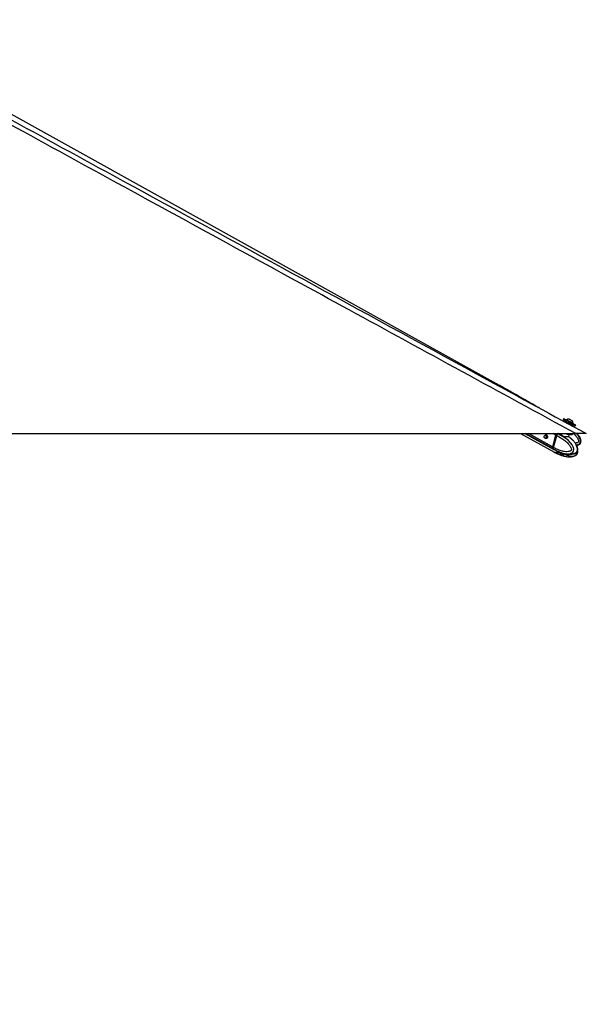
# Paper-space layout '2.5M DUO Wall Base Bracket' of a CAD drawing. Header units: millimetres. Extents: x 20 to 18989, y 40 to 14956.
# Tile 59 of 109: x 10527 to 12075, y 5050 to 7743. Entities that reach past the tile are written whole.
import ezdxf

# ---------------------------------------------------------------- set-up
doc = ezdxf.new("R2010")
doc.units = ezdxf.units.MM
doc.layers.add('COMPONENT_GEOMETRY', color=7, linetype='Continuous')
doc.styles.add('SLDTEXTSTYLE1', font='TXT', dxfattribs={"width": 0.75})
doc.dimstyles.new('SLDDIMSTYLE0', dxfattribs={"dimtxt": 150, "dimasz": 6.604, "dimexe": 0, "dimexo": 0.0625, "dimgap": 37.5, "dimtad": 0, "dimtih": 1, "dimtoh": 1, "dimdec": 0, "dimlfac": 0.5, "dimrnd": 1e-09, "dimzin": 12, "dimdsep": 46, "dimtxsty": 'SLDTEXTSTYLE1', "dimsah": 1, "dimcen": 0.09, "dimadec": 0, "dimazin": 3, "dimtfac": 1, "dimtdec": 0, "dimtofl": 0, "dimtmove": 0, "dimatfit": 3, "dimfxl": 1, "dimfrac": 2, "dimtolj": 1, "dimtzin": 12, "dimarcsym": 0})

# ---------------------------------------------------------------- blocks, each defined once
blk = doc.blocks.new('_D_24')
at = {"layer": 'COMPONENT_GEOMETRY', "color": 7, "ltscale": 2}
for p, q in [((10429.2, 6611), (10429.2, 4483.8)), ((10429.2, 2118.5), (10429.2, 4245.7)), ((7020.8, 2118.5), (10435.5, 2118.5))]:
    blk.add_line(p, q, dxfattribs=at)
for points in [[(10429.2, 6611), (10428.2, 6604.4), (10430.2, 6604.4)], [(10429.2, 2118.5), (10430.2, 2125.1), (10428.2, 2125.1)]]:
    blk.add_solid(points, dxfattribs=at)
at = {"layer": 'COMPONENT_GEOMETRY', "color": 7, "ltscale": 2, "insert": (10207.5, 4439), "char_height": 150, "attachment_point": 1, "style": 'SLDTEXTSTYLE1'}
blk.add_mtext('2246', dxfattribs=at)

psp = doc.layouts.new('2.5M DUO Wall Base Bracket')

# ---------------------------------------------------------------- linework, layer by layer
at = {"color": 7, "linetype": 'Continuous', "lineweight": 25, "ltscale": 2}
for p, q in [((12013.61, 6652.71), (12011.94, 6649.63)), ((12018.76, 6644.79), (12017.53, 6642.54)), ((12022.15, 6648.94), (12021.79, 6648.28)), ((12035.97, 6632.48), (12037.21, 6634.76)), ((12036.92, 6646.3), (12036.93, 6646.3)), ((12038.49, 6639.21), (12038.84, 6639.86)), ((12038.81, 6639.88), (12038.84, 6639.86)), ((12044.98, 6631.68), (12046.65, 6634.76)), ((9506.66, 6611), (12046.56, 6611)), ((11895.76, 6611), (11986.48, 6561.17)), ((11907.55, 6611), (11986.51, 6567.84)), ((11968.19, 6606.43), (11963.13, 6606.43)), ((11967.41, 6606.49), (11967.62, 6606.75)), ((11991.8, 6606.91), (11983.04, 6574.87)), ((11992.04, 6606.85), (11983.28, 6574.81)), ((11983.44, 6574.65), (11992.2, 6606.69)), ((11985.68, 6573.44), (11994.44, 6605.46)), ((11992.2, 6606.69), (11994.44, 6605.47)), ((11994.44, 6605.47), (11994.44, 6605.46)), ((11997.52, 6610.07), (11997.39, 6610.13)), ((12007.8, 6611), (12007.57, 6610.16)), ((12007.62, 6610.1), (12007.71, 6610.41)), ((12027.31, 6602.7), (12027.55, 6602.54)), ((12027.46, 6603.26), (12028.89, 6608.51)), ((12037.95, 6610.16), (12038.17, 6611)), ((11963.13, 6598.43), (11968.19, 6598.43)), ((11967.45, 6597.93), (11966.61, 6598.55)), ((11967.77, 6598.43), (11967.94, 6598.31)), ((11985.68, 6573.43), (11983.44, 6574.65)), ((11985.68, 6573.44), (11985.68, 6573.43)), ((11984, 6570.06), (11986.12, 6568.9)), ((11986.12, 6568.9), (11986.25, 6568.82)), ((11986.87, 6560.95), (11989.12, 6559.72)), ((11986.91, 6567.62), (11989.15, 6566.4)), ((11989.27, 6559.64), (11996.67, 6555.95)), ((11989.29, 6566.33), (11996.72, 6562.63)), ((11996.64, 6562.71), (11996.5, 6562.71)), ((11997.91, 6556.02), (11996.51, 6555.99)), ((11997.34, 6562.44), (12001.44, 6560.77)), ((11997.34, 6555.71), (12001.44, 6554.04)), ((12000.03, 6556.02), (12005.98, 6556.02)), ((12002.8, 6556.02), (12003.32, 6555.73)), ((12003.33, 6555.73), (12011.81, 6554.12)), ((12004.15, 6559.6), (12005.88, 6559.07)), ((12004.15, 6552.86), (12009.65, 6551.2)), ((12008.94, 6555.75), (12013.04, 6554.07)), ((12013.62, 6552.89), (12011.77, 6551.21)), ((12011.81, 6554.12), (12012.24, 6554.39)), ((12013.71, 6553.01), (12013.62, 6552.89)), ((12045.02, 6551.14), (12045.7, 6551.43))]:
    psp.add_line(p, q, dxfattribs=at)
at = {"color": 8, "linetype": 'Continuous', "lineweight": 25, "ltscale": 2}
for p, q in [((11983.61, 6570.28), (11909.1, 6611)), ((11983.04, 6574.87), (11916.94, 6611)), ((11968.16, 6606.45), (11967.62, 6606.75)), ((11991.8, 6606.91), (11984.32, 6611)), ((11997.39, 6610.13), (11995.79, 6611)), ((11998.95, 6611.04), (11997.52, 6610.07)), ((12001.44, 6554.04), (12001.98, 6556.02)), ((12004.86, 6555.44), (12004.15, 6552.86)), ((12009.65, 6551.2), (12010.51, 6554.36)), ((12012.6, 6554.25), (12011.77, 6551.21)), ((12013.62, 6552.89), (12013.77, 6553.42))]:
    psp.add_line(p, q, dxfattribs=at)
at = {"color": 7, "linetype": 'Continuous', "lineweight": 25, "ltscale": 2, "flags": 128}
for points in [[(11829.79, 6747.45), (10927.93, 7248.84), (10038.45, 7743.34)], [(12013.61, 6652.71), (12013.63, 6652.7), (12014.08, 6652.46), (12015.15, 6651.88), (12016.8, 6650.99), (12018.95, 6649.82), (12021.54, 6648.42), (12024.46, 6646.84), (12027.6, 6645.13), (12030.83, 6643.38), (12034.04, 6641.63)], [(12020.36, 6645.03), (12018.71, 6645.93), (12016.29, 6647.25), (12014.35, 6648.31), (12012.94, 6649.08), (12012.14, 6649.52), (12011.95, 6649.63), (12012.41, 6649.38), (12013.48, 6648.81), (12015.12, 6647.92), (12017.28, 6646.75), (12019.87, 6645.34), (12022.79, 6643.76), (12025.92, 6642.06), (12029.16, 6640.3), (12032.36, 6638.56)], [(12020.11, 6645.19), (12020.42, 6645.03), (12021.33, 6644.54), (12022.76, 6643.76), (12024.62, 6642.75), (12026.76, 6641.59), (12029.03, 6640.36), (12031.25, 6639.15), (12033.27, 6638.05), (12034.93, 6637.15), (12036.11, 6636.5), (12036.73, 6636.16), (12036.81, 6636.12)], [(12022.15, 6648.94), (12022.16, 6648.93), (12022.59, 6648.7), (12023.61, 6648.15), (12025.14, 6647.32), (12027.07, 6646.27), (12029.25, 6645.09), (12031.52, 6643.85), (12033.72, 6642.66), (12035.67, 6641.59), (12037.25, 6640.74), (12038.32, 6640.15), (12038.81, 6639.88)], [(12028.58, 6650.83), (12028.78, 6650.73), (12029.57, 6650.3), (12030.85, 6649.61), (12032.42, 6648.76), (12034.03, 6647.88), (12035.46, 6647.1), (12036.47, 6646.55), (12036.92, 6646.3)], [(12032.36, 6638.56), (12035.42, 6636.9), (12038.21, 6635.38), (12040.62, 6634.06), (12042.57, 6633), (12043.97, 6632.23), (12044.78, 6631.79), (12044.96, 6631.69), (12044.51, 6631.93), (12043.44, 6632.51), (12041.79, 6633.4), (12039.63, 6634.57), (12037.26, 6635.85)], [(12034.04, 6641.63), (12037.09, 6639.97), (12039.88, 6638.45), (12042.29, 6637.14), (12044.24, 6636.08), (12045.64, 6635.31), (12046.45, 6634.87), (12046.65, 6634.76)], [(11964.16, 6606.15), (11965.09, 6605.32), (11965.72, 6604.04), (11965.96, 6602.51), (11965.77, 6600.98), (11965.18, 6599.66), (11964.27, 6598.76), (11963.2, 6598.43), (11962.11, 6598.7), (11961.18, 6599.54), (11960.55, 6600.82), (11960.31, 6602.34), (11960.5, 6603.88), (11961.09, 6605.19), (11962, 6606.09), (11963.07, 6606.43), (11964.16, 6606.15)], [(11967.54, 6606.9), (11968.66, 6605.9), (11969.42, 6604.37), (11969.71, 6602.54), (11969.48, 6600.7), (11968.77, 6599.11), (11967.69, 6598.04), (11966.4, 6597.63), (11965.09, 6597.95), (11964.44, 6598.43)], [(11986.25, 6568.82), (11986.25, 6568.82), (11995.51, 6563.93), (12008.41, 6558.92), (12017.89, 6556.73), (12024.82, 6556.16), (12032.27, 6557.07), (12035.36, 6558.25), (12038.72, 6560.76), (12040.23, 6562.98), (12040.7, 6564.13), (12041.27, 6567.18), (12041.03, 6570.51), (12039.55, 6575.28), (12036.77, 6580.41), (12033.4, 6584.93), (12026.83, 6591.8), (12019.67, 6597.63), (12012.15, 6602.61), (11997.52, 6610.07), (11997.52, 6610.07)], [(12016.87, 6610.97), (12019.95, 6610.13), (12023.49, 6609.33), (12026.89, 6608.75), (12030.02, 6608.42), (12032.76, 6608.35), (12035, 6608.53), (12036.66, 6608.97), (12037.67, 6609.65), (12037.95, 6610.16)], [(11983.61, 6570.28), (11985.19, 6568.71), (11986.51, 6567.84)], [(11984, 6570.06), (11985.59, 6568.5), (11986.91, 6567.62)], [(12006.8, 6556.05), (12005.73, 6556.3), (12005.65, 6556.32)], [(12009.23, 6555.9), (12008.64, 6555.86), (12008.53, 6555.86)]]:
    psp.add_lwpolyline(points, dxfattribs=at)
at = {"color": 8, "linetype": 'Continuous', "lineweight": 25, "ltscale": 2, "flags": 128}
for points in [[(12037.21, 6634.76), (12037.21, 6634.76), (12036.89, 6634.94), (12035.97, 6635.44), (12034.5, 6636.24), (12032.59, 6637.28), (12030.37, 6638.49), (12027.98, 6639.79), (12025.59, 6641.09), (12023.37, 6642.3), (12021.46, 6643.33), (12019.99, 6644.13), (12019.07, 6644.62), (12018.76, 6644.79), (12018.76, 6644.79)], [(11992.04, 6606.85), (11992.04, 6606.85), (11992.05, 6606.81), (11992.08, 6606.78), (11992.13, 6606.74), (11992.2, 6606.69)], [(11983.28, 6574.81), (11983.28, 6574.81), (11983.29, 6574.77), (11983.32, 6574.74), (11983.37, 6574.7), (11983.44, 6574.65)], [(11986.25, 6568.82), (11987.84, 6567.27), (11989.29, 6566.32)]]:
    psp.add_lwpolyline(points, dxfattribs=at)
at = {"color": 7, "linetype": 'Continuous', "lineweight": 25, "ltscale": 4}
for centre, radius, start, end in [((12028.22, 6640.21), 10.63, 88.02199, 124.81956), ((12028.22, 6640.21), 10.63, 358.14284, 34.94041), ((11966.31, 6604.59), 2.62, 61.94978, 135.55244), ((12000.29, 6604.58), 8.8, 132.52159, 164.65588), ((11987.93, 6573.14), 5.19, 160.50702, 213.46928), ((11988.33, 6572.92), 5.19, 160.51256, 213.47203), ((11991.79, 6572.37), 12.39, 244.61, 301.34527), ((11992.19, 6572.17), 12.41, 244.63306, 301.59687)]:
    psp.add_arc(centre, radius, start, end, dxfattribs=at)
at = {"color": 8, "linetype": 'Continuous', "lineweight": 25, "ltscale": 4}
for centre, radius, start, end in [((12000.61, 6604.41), 8.72, 130.7107, 164.78438), ((11994.49, 6571.16), 12.64, 244.85862, 304.6172)]:
    psp.add_arc(centre, radius, start, end, dxfattribs=at)
at = {"color": 7, "linetype": 'Continuous', "lineweight": 25, "ltscale": 2}
for points, knots in [([(12046.56, 6611), (11839.99, 6723.87), (11435.09, 6945.1), (10925.67, 7223.73), (10518.34, 7446.95), (10240.36, 7599.64), (10067.64, 7695.35), (9999, 7733.39)], [0, 0, 0, 0, 0.3022185, 0.5923722, 0.7456384, 0.8989046, 1, 1, 1, 1]), ([(10859.47, 7274.96), (11174.11, 7103.11), (11579.45, 6881.72), (11984.64, 6660.5), (12075.31, 6611)], [0, 0, 0, 0, 0.7762256, 1, 1, 1, 1]), ([(11948.38, 6680.3), (11944.87, 6682.28), (11937.41, 6686.5), (11925.94, 6693.02), (11914, 6699.82), (11902.07, 6706.62), (11890.13, 6713.42), (11878.18, 6720.22), (11866.19, 6727.01), (11854.15, 6733.81), (11842.07, 6740.61), (11833.87, 6745.18), (11829.79, 6747.45)], [0, 0, 0, 0, 0.0927635, 0.1976482, 0.3015101, 0.4043514, 0.5061733, 0.6069767, 0.7067619, 0.8055283, 0.903275, 1, 1, 1, 1]), ([(12019.02, 6645.08), (12018.97, 6645.05), (12018.86, 6644.97), (12018.8, 6644.85), (12018.77, 6644.78)], [0, 0, 0, 0, 0.4355066, 1, 1, 1, 1]), ([(12019.37, 6645.27), (12019.3, 6645.25), (12019.16, 6645.21), (12019.06, 6645.12), (12019.02, 6645.08)], [0, 0, 0, 0, 0.56716088, 1, 1, 1, 1]), ([(12037.2, 6634.78), (12037.23, 6634.84), (12037.32, 6635), (12037.34, 6635.28), (12037.29, 6635.54), (12037.21, 6635.72), (12037.15, 6635.8), (12037.14, 6635.83)], [0, 0, 0, 0, 0.2009268, 0.489391, 0.7247876, 0.9238363, 1, 1, 1, 1]), ([(11994.44, 6605.46), (11999.19, 6603.1), (12007.58, 6598.94), (12017.19, 6591.88), (12023.7, 6586.02), (12027.83, 6581.51), (12031.13, 6577.02), (12033.33, 6573.14), (12034.48, 6569.84), (12034.74, 6567.7), (12034.56, 6566.61), (12034.19, 6565.75), (12033.24, 6564.49), (12031.36, 6563.26), (12027.59, 6561.88), (12022.39, 6561.38), (12015.07, 6561.99), (12005.81, 6564.14), (11995.66, 6567.99), (11988.7, 6571.79), (11985.68, 6573.44)], [0, 0, 0, 0, 0.1477771, 0.2606688, 0.3182909, 0.3758532, 0.4150509, 0.454976, 0.4811698, 0.4934168, 0.5016024, 0.5050387, 0.5153281, 0.5407432, 0.565999, 0.6304542, 0.6927886, 0.7808186, 0.9049573, 1, 1, 1, 1]), ([(11994.66, 6611), (11994.54, 6610.9), (11993.95, 6610.41), (11993.04, 6609.24), (11992.34, 6607.87), (11992.1, 6607.05), (11992.04, 6606.85)], [0, 0, 0, 0, 0.1024417, 0.4867183, 0.8722006, 1, 1, 1, 1]), ([(11994.44, 6605.47), (11994.65, 6606.1), (11995.06, 6607.38), (11996.14, 6608.97), (11996.97, 6609.8), (11997.37, 6610.11), (11997.39, 6610.13)], [0, 0, 0, 0, 0.3503134, 0.7006172, 0.9859232, 1, 1, 1, 1]), ([(12027.47, 6602.59), (12027.66, 6602.42), (12028.08, 6602.06), (12027.28, 6601.94), (12025.74, 6601.9), (12023.75, 6601.9), (12021.37, 6601.93), (12017.76, 6602.09), (12013.98, 6602.53), (12010.57, 6603.51), (12008.12, 6605.1), (12006.7, 6607.08), (12006.4, 6609.12), (12006.66, 6610.63), (12007.36, 6610.98), (12007.39, 6610.99)], [0, 0, 0, 0, 0.08189371, 0.17290465, 0.26251497, 0.28822318, 0.37242102, 0.45785847, 0.54889199, 0.64239508, 0.72909673, 0.81118105, 0.89952111, 0.99620429, 1, 1, 1, 1]), ([(12032.44, 6598.58), (12032.34, 6598.67), (12030.73, 6600.14), (12029.01, 6601.34), (12027.38, 6602.47)], [0, 0, 0, 0, 0.05922, 1, 1, 1, 1]), ([(12027.59, 6602.5), (12027.6, 6602.5), (12027.62, 6602.47), (12027.51, 6602.59), (12027.37, 6602.97), (12027.46, 6603.19), (12027.49, 6603.26)], [0, 0, 0, 0, 0.1261002, 0.5170546, 0.8511024, 1, 1, 1, 1]), ([(12075.31, 6611), (12075.25, 6611), (12075.12, 6611), (12074, 6611), (12072.29, 6611), (12070.22, 6611), (12067.52, 6611), (12063.45, 6611), (12058.18, 6611), (12052.12, 6611), (12048.41, 6611), (12046.56, 6611)], [0, 0, 0, 0, 0.126568, 0.2528593, 0.3397622, 0.4265658, 0.5139802, 0.6014078, 0.7600107, 0.8798934, 1, 1, 1, 1]), ([(12048.9, 6578.94), (12049.36, 6579.01), (12050.83, 6579.24), (12053.34, 6580.07), (12056.12, 6581.46), (12058.29, 6583.33), (12059.8, 6585.46), (12060.86, 6588.36), (12060.95, 6591.61), (12060.3, 6594.99), (12059.15, 6598.3), (12057.19, 6602.17), (12054.37, 6606.54), (12051.96, 6609.44), (12050.67, 6611)], [0, 0, 0, 0, 0.0333766, 0.1074088, 0.1901173, 0.255904, 0.3118753, 0.3771477, 0.4752296, 0.5421156, 0.6250838, 0.7278435, 0.8539791, 1, 1, 1, 1]), ([(11983.28, 6574.81), (11983.21, 6574.49), (11983.01, 6573.56), (11982.92, 6572.57), (11983.1, 6572.06), (11983.1, 6572.05)], [0, 0, 0, 0, 0.3380413, 0.9828362, 1, 1, 1, 1]), ([(11983.1, 6572.05), (11983.23, 6571.52), (11983.4, 6570.81), (11983.8, 6570.28), (11983.91, 6570.14)], [0, 0, 0, 0, 0.7406852, 1, 1, 1, 1]), ([(11985.68, 6573.43), (11985.55, 6572.8), (11985.27, 6571.56), (11985.49, 6570.01), (11985.88, 6569.22), (11986.11, 6568.92), (11986.12, 6568.9)], [0, 0, 0, 0, 0.3502843, 0.7005727, 0.9859325, 1, 1, 1, 1]), ([(12044.96, 6557.91), (12045.22, 6558.01), (12046.6, 6558.57), (12048.53, 6560.15), (12050.09, 6562.46), (12050.98, 6564.64), (12051.46, 6567.23), (12051.23, 6571.15), (12049.99, 6575.72), (12047.79, 6580.52), (12044.31, 6586.11), (12039.6, 6591.95), (12035.3, 6596.31), (12032.82, 6598.26), (12032.42, 6598.57)], [0, 0, 0, 0, 0.02095528, 0.10932929, 0.16094956, 0.18338945, 0.23697217, 0.29360375, 0.38074116, 0.48685725, 0.5933814, 0.77877255, 0.96506056, 1, 1, 1, 1]), ([(12045.65, 6558.2), (12045.83, 6558.29), (12046.74, 6558.72), (12048.09, 6559.77), (12049.53, 6561.23), (12050.65, 6562.82), (12051.42, 6564.68), (12051.85, 6566.78), (12051.91, 6569.08), (12051.61, 6571.49), (12050.98, 6573.86), (12049.99, 6576.69), (12048.53, 6579.94), (12046.45, 6583.51), (12043.98, 6586.94), (12041.08, 6590.31), (12037.89, 6593.6), (12035.59, 6595.74), (12034.43, 6596.81)], [0, 0, 0, 0, 0.01391897, 0.0675035, 0.10488429, 0.14162268, 0.17976883, 0.22061012, 0.26360827, 0.31032836, 0.35930487, 0.40677556, 0.4914428, 0.57840796, 0.67087936, 0.77166107, 0.88479056, 1, 1, 1, 1]), ([(11996.48, 6562.74), (11996.47, 6562.75), (11996.43, 6562.78), (11996.7, 6562.7), (11997.13, 6562.53), (11997.34, 6562.44)], [0, 0, 0, 0, 0.1500219, 0.5837544, 1, 1, 1, 1]), ([(11997.34, 6555.71), (11997.13, 6555.8), (11996.8, 6555.94), (11996.67, 6555.98), (11996.63, 6555.99)], [0, 0, 0, 0, 0.6478539, 1, 1, 1, 1]), ([(11997.91, 6556.02), (11998.03, 6556.05), (11998.27, 6556.1), (11998.99, 6556.11), (11999.63, 6556.07), (11999.99, 6556.03), (12000.03, 6556.02)], [0, 0, 0, 0, 0.3187171, 0.6376253, 0.9546667, 1, 1, 1, 1]), ([(12001.44, 6560.77), (12001.67, 6560.68), (12002.14, 6560.49), (12003.01, 6560.1), (12003.69, 6559.8), (12004.06, 6559.63), (12004.15, 6559.6)], [0, 0, 0, 0, 0.2994506, 0.5987853, 0.9021339, 1, 1, 1, 1]), ([(12004.15, 6552.86), (12003.85, 6552.99), (12003.25, 6553.26), (12002.33, 6553.67), (12001.74, 6553.92), (12001.48, 6554.02), (12001.44, 6554.04)], [0, 0, 0, 0, 0.3195437, 0.6396089, 0.9470866, 1, 1, 1, 1]), ([(12005.78, 6552.26), (12007.06, 6551.81), (12009.82, 6550.84), (12014.39, 6549.61), (12019.16, 6548.6), (12023.99, 6547.94), (12028.85, 6547.66), (12033.8, 6547.84), (12038.87, 6548.76), (12042.64, 6549.75), (12044.59, 6550.94), (12044.99, 6551.19)], [0, 0, 0, 0, 0.109768, 0.2362958, 0.3702309, 0.4880768, 0.6092329, 0.7394622, 0.8509963, 0.9693066, 1, 1, 1, 1]), ([(12005.85, 6558.97), (12007.12, 6558.52), (12009.87, 6557.56), (12014.43, 6556.35), (12019.18, 6555.36), (12023.98, 6554.71), (12028.81, 6554.44), (12033.73, 6554.62), (12038.8, 6555.53), (12042.57, 6556.52), (12044.52, 6557.71), (12044.93, 6557.95)], [0, 0, 0, 0, 0.1092963, 0.236173, 0.3700825, 0.4876471, 0.6083353, 0.7382745, 0.8500971, 0.9690255, 1, 1, 1, 1]), ([(12005.98, 6556.02), (12006.35, 6556.04), (12007.07, 6556.1), (12008.14, 6556.02), (12008.68, 6555.84), (12008.94, 6555.75)], [0, 0, 0, 0, 0.3375493, 0.6755784, 1, 1, 1, 1]), ([(12011.77, 6551.21), (12011.64, 6551.16), (12011.39, 6551.06), (12010.64, 6551.05), (12009.99, 6551.15), (12009.65, 6551.2)], [0, 0, 0, 0, 0.322236, 0.6444218, 1, 1, 1, 1]), ([(12013.04, 6554.07), (12013.23, 6553.97), (12013.61, 6553.79), (12013.83, 6553.45), (12013.77, 6553.24), (12013.74, 6553.16)], [0, 0, 0, 0, 0.3831997, 0.7662688, 1, 1, 1, 1]), ([(12045.7, 6551.43), (12045.87, 6551.51), (12046.75, 6551.93), (12048.08, 6552.97), (12049.52, 6554.43), (12050.65, 6556.02), (12051.42, 6557.87), (12051.86, 6559.97), (12051.9, 6562.26), (12051.74, 6564.02), (12051.49, 6564.95), (12051.44, 6565.12)], [0, 0, 0, 0, 0.0394368, 0.207286, 0.3243849, 0.4394482, 0.5589955, 0.6869124, 0.8216065, 0.9679869, 1, 1, 1, 1])]:
    psp.add_open_spline(points, degree=3, knots=knots, dxfattribs=at)
at = {"color": 8, "linetype": 'Continuous', "lineweight": 25, "ltscale": 2}
for points, knots in [([(10019.23, 7734.53), (10089.38, 7696.11), (10264.81, 7600.02), (10544.73, 7446.94), (10754.56, 7332.29), (10859.47, 7274.96)], [0, 0, 0, 0, 0.2498695, 0.6249347, 1, 1, 1, 1]), ([(12007.66, 6610.07), (12007.59, 6609.94), (12007.24, 6609.27), (12007.62, 6607.71), (12008.79, 6605.84), (12011.08, 6604.35), (12014.27, 6603.5), (12017.83, 6603.19), (12021.24, 6603.13), (12023.49, 6603.13), (12025.4, 6603.13), (12026.81, 6603.15), (12027.57, 6603.12), (12027.42, 6603.26), (12027.41, 6603.27)], [0, 0, 0, 0, 0.0243394, 0.1285091, 0.2240495, 0.3242168, 0.4329741, 0.5404085, 0.6423889, 0.7434662, 0.7743623, 0.8819526, 0.9905538, 1, 1, 1, 1]), ([(12040.6, 6611), (12041.19, 6610.48), (12043.74, 6608.22), (12047.22, 6604.34), (12050.95, 6599.35), (12053.29, 6595.13), (12054.32, 6591.66), (12054.34, 6589.5), (12053.94, 6588.46), (12053.33, 6587.67), (12051.87, 6586.58), (12049.19, 6585.74), (12046.68, 6585.23), (12045.3, 6585.3), (12045.08, 6585.31)], [0, 0, 0, 0, 0.0637945, 0.2771111, 0.4223681, 0.5703215, 0.6673894, 0.7127748, 0.7431085, 0.7558409, 0.7939759, 0.8881668, 0.9817543, 1, 1, 1, 1]), ([(12048.29, 6580.2), (12048.94, 6580.29), (12051.32, 6580.59), (12054.57, 6581.85), (12057.11, 6583.85), (12058.64, 6585.85), (12059.64, 6588.33), (12059.75, 6592.27), (12058.4, 6597.06), (12055.57, 6602.25), (12052.07, 6607.05), (12049.36, 6609.76), (12048.13, 6611)], [0, 0, 0, 0, 0.0481193, 0.1753146, 0.2496131, 0.2819136, 0.3590309, 0.4405425, 0.5659571, 0.7186851, 0.8720099, 1, 1, 1, 1]), ([(12011.93, 6557.07), (12015.41, 6555.3), (12021.46, 6552.21), (12029.75, 6549.91), (12036.63, 6549.21), (12041.56, 6549.56), (12044.35, 6550.83), (12045.02, 6551.14)], [0, 0, 0, 0, 0.3277757, 0.5712304, 0.7476052, 0.9390862, 1, 1, 1, 1]), ([(12050.32, 6562.47), (12050.33, 6562.45), (12050.47, 6561.9), (12050.47, 6560.9), (12050.3, 6559.82), (12049.95, 6558.96), (12049.06, 6557.7), (12047.34, 6556.48), (12043.94, 6555.12), (12040.08, 6554.62), (12037.04, 6554.97), (12035.94, 6555.1)], [0, 0, 0, 0, 0.003375, 0.069183, 0.1131629, 0.1316302, 0.1869252, 0.3234963, 0.4592018, 0.8055491, 1, 1, 1, 1])]:
    psp.add_open_spline(points, degree=3, knots=knots, dxfattribs=at)

# ---------------------------------------------------------------- dimensions: what is measured, and where the dimension line sits
at = {"layer": 'COMPONENT_GEOMETRY', "color": 7, "ltscale": 2}
dim = psp.add_linear_dim(base=(10429.19, 6611), p1=(7018.29, 2118.49), p2=(12075.31, 6611), angle=90, dimstyle='SLDDIMSTYLE0', dxfattribs=at)
dim.commit()
dim.dimension.update_dxf_attribs({"geometry": '_D_24', "text_midpoint": (10429.19, 4364.75), "dimtype": 160})

doc.saveas('drawing.dxf')
